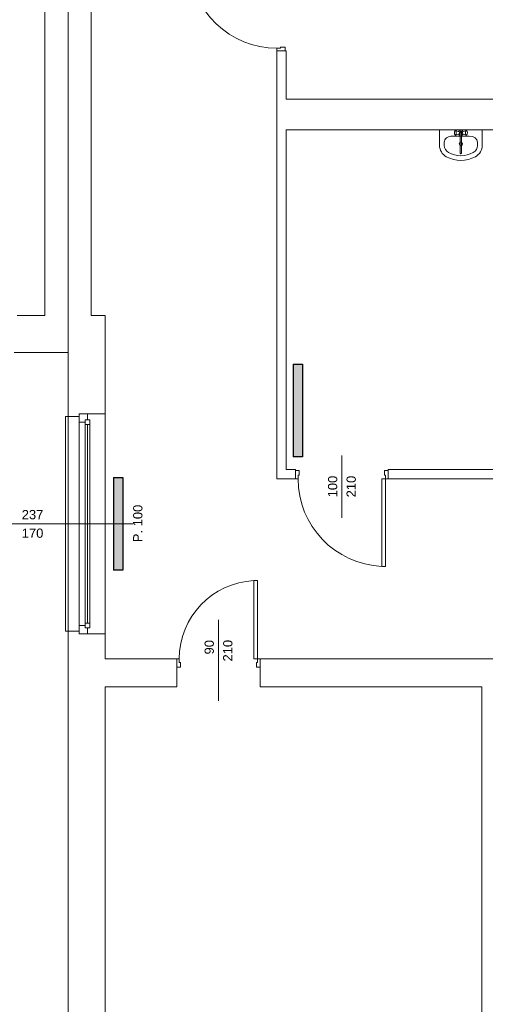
# Model space of a CAD drawing. Header units: millimetres. Extents: x 12683 to 90307, y 30842 to 62253.
# Tile 37 of 152: x 49249 to 49751, y 35374 to 36434. Entities that reach past the tile are written whole.
import ezdxf

# ---------------------------------------------------------------- set-up
doc = ezdxf.new("R2010")
doc.units = ezdxf.units.MM
doc.header["$LTSCALE"] = 0.6
for name, color, linetype, lineweight in [('zzz_podklady_drzwi_opisy', 252, 'Continuous', 15), ('zzz_podklady_okna_opisy', 252, 'Continuous', 15), ('zzz_podklady_sciany', 252, 'Continuous', 15)]:
    doc.layers.add(name, color=color, linetype=linetype, lineweight=lineweight)
doc.layers.add('zzz_podklady_grzejniki_ist', color=252, linetype='Continuous')
doc.styles.add('GENERATED_STYLE_1', font='ARIAL.TTF')

msp = doc.modelspace()

# ---------------------------------------------------------------- hatches: boundary and pattern name
at = {"layer": 'zzz_podklady_grzejniki_ist'}
for points in [[(49544.1, 35963.3), (49554.1, 35963.3), (49554.1, 36063.3), (49544.1, 36063.3)], [(49350.5, 35841.2), (49360.5, 35841.2), (49360.5, 35941.2), (49350.5, 35941.2)]]:
    msp.add_hatch(color=256, dxfattribs=at).paths.add_polyline_path(points, flags=0)

# ---------------------------------------------------------------- linework, layer by layer
at = {"layer": 'zzz_podklady_drzwi_opisy'}
for p, q in [((49530.5, 36403.5), (49526.5, 36403.5)), ((49526.5, 36403.5), (49526.5, 36400.7)), ((49535.5, 36404.7), (49530.5, 36404.7)), ((49530.5, 36404.7), (49530.5, 36403.5)), ((49535.5, 36400.7), (49535.5, 36404.7)), ((49596.5, 35897.5), (49596.5, 35964.7)), ((49546.5, 35948.7), (49550.5, 35948.7)), ((49550.5, 35943.7), (49549.3, 35943.7)), ((49549.3, 35943.7), (49549.3, 35939.7)), ((49550.5, 35948.7), (49550.5, 35943.7)), ((49642.5, 35943.7), (49642.5, 35948.7)), ((49642.5, 35948.7), (49646.5, 35948.7)), ((49643.7, 35943.7), (49642.5, 35943.7)), ((49643.7, 35939.7), (49643.7, 35943.7)), ((49549.3, 35939.7), (49546.5, 35939.7)), ((49639.7, 35845.3), (49639.7, 35939.7)), ((49639.7, 35939.7), (49643.7, 35939.7)), ((49646.5, 35939.7), (49643.7, 35939.7)), ((49643.7, 35939.7), (49643.7, 35845.3)), ((49643.7, 35845.3), (49639.7, 35845.3)), ((49505.7, 35830.1), (49501.7, 35830.1)), ((49501.7, 35830.1), (49501.7, 35745.7)), ((49505.7, 35745.7), (49505.7, 35830.1)), ((49463.5, 35787.8), (49463.5, 35700.7)), ((49418.5, 35745.7), (49418.5, 35736.7)), ((49421.3, 35745.7), (49418.5, 35745.7)), ((49418.5, 35745.7), (49418.5, 35736.7)), ((49418.5, 35745.7), (49418.5, 35736.7)), ((49421.3, 35741.7), (49421.3, 35745.7)), ((49422.5, 35741.7), (49421.3, 35741.7)), ((49422.5, 35736.7), (49422.5, 35741.7)), ((49501.7, 35745.7), (49505.7, 35745.7)), ((49505.7, 35741.7), (49504.5, 35741.7)), ((49504.5, 35741.7), (49504.5, 35736.7)), ((49508.5, 35745.7), (49505.7, 35745.7)), ((49505.7, 35745.7), (49505.7, 35741.7)), ((49508.5, 35745.7), (49508.5, 35736.7)), ((49508.5, 35736.7), (49508.5, 35745.7)), ((49508.5, 35745.7), (49508.5, 35736.7)), ((49418.5, 35736.7), (49422.5, 35736.7)), ((49504.5, 35736.7), (49508.5, 35736.7))]:
    msp.add_line(p, q, dxfattribs=at)
for centre, radius, start, end in [((49526.5, 36497.9), 94.4, 182.4285, 270), ((49643.7, 35939.7), 94.4, 180, 267.5715), ((49505.7, 35745.7), 84.4, 92.7165, 180)]:
    msp.add_arc(centre, radius, start, end, dxfattribs=at)
at = {"layer": 'zzz_podklady_grzejniki_ist'}
for p, q in [((49544.1, 36063.3), (49554.1, 36063.3)), ((49544.1, 36063.3), (49544.1, 35963.3)), ((49554.1, 36063.3), (49554.1, 35963.3)), ((49554.1, 35963.3), (49544.1, 35963.3)), ((49350.5, 35941.2), (49360.5, 35941.2)), ((49350.5, 35941.2), (49350.5, 35841.2)), ((49360.5, 35941.2), (49360.5, 35841.2)), ((49360.5, 35841.2), (49350.5, 35841.2))]:
    msp.add_line(p, q, dxfattribs=at)
at = {"layer": 'zzz_podklady_sciany'}
for p, q in [((49301.5, 36115.7), (49301.5, 36757.7)), ((49326.5, 36115.7), (49326.5, 36757.7)), ((49276.5, 36685.7), (49276.5, 36115.7)), ((49301.5, 36685.7), (49301.5, 36115.7)), ((49526.5, 36400.7), (49535.5, 36400.7)), ((49526.5, 36400.7), (49526.5, 35939.7)), ((49526.5, 36400.7), (49535.5, 36400.7)), ((49526.5, 36400.7), (49535.5, 36400.7)), ((49535.5, 36400.7), (49536.5, 36400.7)), ((49536.5, 36348.7), (49536.5, 36400.7)), ((50071.5, 36348.7), (49536.5, 36348.7)), ((49536.5, 35949.7), (49536.5, 36315.7)), ((49536.5, 36315.7), (49864.5, 36315.7)), ((49701.8, 36315.7), (49701.8, 36298.9)), ((49747.8, 36315.7), (49701.8, 36315.7)), ((49718, 36313.9), (49717.9, 36313.4)), ((49718.2, 36314.3), (49718, 36313.9)), ((49718.8, 36314.7), (49718.2, 36314.3)), ((49719, 36314.8), (49718.8, 36314.7)), ((49719.3, 36314.7), (49719, 36314.8)), ((49722.8, 36313.6), (49719, 36314.8)), ((49719.6, 36314.2), (49719.3, 36314.7)), ((49719.7, 36313.6), (49719.6, 36314.2)), ((49726.8, 36313.6), (49730.5, 36314.8)), ((49730, 36314.2), (49729.8, 36313.6)), ((49730.3, 36314.7), (49730, 36314.2)), ((49730.5, 36314.8), (49730.3, 36314.7)), ((49730.8, 36314.7), (49730.5, 36314.8)), ((49730.8, 36314.7), (49731.3, 36314.3)), ((49731.6, 36313.9), (49731.3, 36314.3)), ((49731.7, 36313.4), (49731.6, 36313.9)), ((49747.8, 36315.7), (49747.8, 36298.9)), ((49715.7, 36308.9), (49715.7, 36308.9)), ((49733.9, 36308.9), (49715.7, 36308.9)), ((49717.9, 36313.4), (49717.8, 36312.7)), ((49717.8, 36312.7), (49717.8, 36312.1)), ((49717.8, 36312.1), (49717.9, 36311.4)), ((49717.9, 36311.4), (49718, 36310.9)), ((49718, 36310.9), (49718.2, 36310.5)), ((49718.8, 36310.1), (49718.2, 36310.5)), ((49718.8, 36310.1), (49719, 36310)), ((49722.8, 36311.2), (49719, 36310)), ((49719, 36310), (49719.3, 36310.1)), ((49719.3, 36310.1), (49719.6, 36310.6)), ((49719.6, 36310.6), (49719.7, 36311.2)), ((49719.8, 36312.8), (49719.7, 36313.6)), ((49719.7, 36311.2), (49719.8, 36312)), ((49719.8, 36312), (49719.8, 36312.8)), ((49724, 36312.5), (49724, 36290.5)), ((49725.6, 36290.5), (49725.6, 36312.5)), ((49726.8, 36311.2), (49730.5, 36310)), ((49729.8, 36313.6), (49729.7, 36312.8)), ((49729.7, 36312.8), (49729.7, 36312)), ((49729.7, 36312), (49729.8, 36311.2)), ((49729.8, 36311.2), (49730, 36310.6)), ((49730, 36310.6), (49730.3, 36310.1)), ((49730.3, 36310.1), (49730.5, 36310)), ((49730.5, 36310), (49730.8, 36310.1)), ((49730.8, 36310.1), (49731.3, 36310.5)), ((49731.3, 36310.5), (49731.6, 36310.9)), ((49731.6, 36310.9), (49731.7, 36311.4)), ((49731.8, 36312.7), (49731.7, 36313.4)), ((49731.7, 36311.4), (49731.8, 36312.1)), ((49731.8, 36312.1), (49731.8, 36312.7)), ((49706.8, 36302.2), (49706.8, 36298.9)), ((49742.8, 36302.2), (49742.8, 36298.9)), ((49276.5, 36115.7), (49246.5, 36115.7)), ((49301.5, 36115.7), (49301.5, 36075.7)), ((49341.5, 36115.7), (49326.5, 36115.7)), ((49341.5, 36009.7), (49341.5, 36115.7)), ((49243.5, 36075.7), (49301.5, 36075.7)), ((49301.5, 36075.7), (49301.5, 36006.7)), ((49301.5, 36006.7), (49298.5, 36006.7)), ((49298.5, 36006.7), (49298.5, 35775.7)), ((49301.5, 36006.7), (49313.5, 36006.7)), ((49301.5, 36006.7), (49301.5, 35775.7)), ((49313.5, 36006.7), (49313.5, 36009.7)), ((49313.5, 36009.7), (49322.5, 36009.7)), ((49313.5, 36009.7), (49322.5, 36009.7)), ((49313.5, 36009.7), (49322.5, 36009.7)), ((49313.5, 36006.7), (49313.5, 36009.7)), ((49322.5, 36009.7), (49341.5, 36009.7)), ((49341.5, 36009.7), (49341.5, 35772.7)), ((49341.5, 36009.7), (49341.5, 35772.7)), ((49546.5, 35949.7), (49536.5, 35949.7)), ((49546.5, 35948.7), (49546.5, 35949.7)), ((49546.5, 35939.7), (49546.5, 35948.7)), ((49546.5, 35939.7), (49546.5, 35948.7)), ((49546.5, 35939.7), (49546.5, 35948.7)), ((49646.5, 35948.7), (49646.5, 35949.7)), ((49894.5, 35949.7), (49646.5, 35949.7)), ((49646.5, 35939.7), (49646.5, 35948.7)), ((49646.5, 35948.7), (49646.5, 35939.7)), ((49646.5, 35939.7), (49646.5, 35948.7)), ((49526.5, 35939.7), (49546.5, 35939.7)), ((49646.5, 35939.7), (50053.5, 35939.7)), ((49298.5, 35775.7), (49301.5, 35775.7)), ((49301.5, 35775.7), (49313.5, 35775.7)), ((49301.5, 35775.7), (49301.5, 35110.7)), ((49313.5, 35775.7), (49313.5, 35772.7)), ((49313.5, 35775.7), (49313.5, 35772.7)), ((49313.5, 35772.7), (49322.5, 35772.7)), ((49322.5, 35772.7), (49313.5, 35772.7)), ((49313.5, 35772.7), (49322.5, 35772.7)), ((49322.5, 35772.7), (49341.5, 35772.7)), ((49341.5, 35745.7), (49341.5, 35772.7)), ((49418.5, 35745.7), (49341.5, 35745.7)), ((49418.5, 35745.7), (49418.5, 35715.7)), ((49508.5, 35745.7), (49508.5, 35715.7)), ((49841.5, 35745.7), (49508.5, 35745.7)), ((49341.5, 35150.7), (49341.5, 35715.7)), ((49341.5, 35715.7), (49418.5, 35715.7)), ((49508.5, 35715.7), (49747.5, 35715.7)), ((49747.5, 35715.7), (49747.5, 35150.7))]:
    msp.add_line(p, q, dxfattribs=at)
msp.add_circle((49724.8, 36300.5), 1.75, dxfattribs=at)
for centre, radius, start, end in [((49724.8, 36312.4), 3, 27.9765, 152.0235), ((49724.8, 36312.4), 1.68, 298.0549, 241.9451), ((49724.8, 36312.4), 3, 207.9765, 254.7747), ((49724.8, 36312.4), 0.8, 10, 170), ((49724.8, 36312.4), 3, 285.2253, 332.0235), ((49715.7, 36298.9), 13.9, 180, 241.5254), ((49715.7, 36298.9), 8.89, 180, 241.5254), ((49733.9, 36298.9), 8.89, 298.4746, 0), ((49733.9, 36298.9), 13.9, 298.4746, 0), ((49724.8, 36315.7), 33, 241.5254, 298.4746), ((49724.8, 36315.7), 28, 241.5254, 298.4746), ((49724.8, 36290.5), 0.788, 180, 0)]:
    msp.add_arc(centre, radius, start, end, dxfattribs=at)
for centre, major_axis, start_param, end_param in [((49715.7, 36302.2), (8.89, 0), 1.570796, 3.141593), ((49733.9, 36302.2), (-8.89, 0), 3.141593, 4.712389)]:
    msp.add_ellipse(centre, major_axis=major_axis, ratio=0.750558, start_param=start_param, end_param=end_param, dxfattribs=at)

# ---------------------------------------------------------------- texts
at = {"layer": 'zzz_podklady_drzwi_opisy', "char_height": 10, "attachment_point": 7, "rotation": 90, "style": 'GENERATED_STYLE_1'}
for s, insert in [('{100}', (49591.7, 35919.7)), ('{210}', (49611.7, 35919.7)), ('{90}', (49458.7, 35750.5)), ('{210}', (49478.7, 35742.9))]:
    msp.add_mtext(s, dxfattribs=dict(at, insert=insert))
at = {"layer": 'zzz_podklady_okna_opisy', "char_height": 10, "attachment_point": 7, "style": 'GENERATED_STYLE_1'}
for s, insert in [('{237}', (49251.5, 35896)), ('{170}', (49251.5, 35876))]:
    msp.add_mtext(s, dxfattribs=dict(at, insert=insert))
at = {"layer": 'zzz_podklady_okna_opisy', "insert": (49381.7, 35871.4), "char_height": 10, "attachment_point": 7, "rotation": 90, "style": 'GENERATED_STYLE_1'}
msp.add_mtext('{P. 100}', dxfattribs=at)

# ---------------------------------------------------------------- wipeouts: each hides what was drawn before it
at = {"ltscale": 8678.220091}
msp.add_wipeout([(49325, 35784.2), (49320, 35784.2), (49320, 35781.7), (49313.5, 35781.7), (49313.5, 36000.7), (49320, 36000.7), (49320, 35998.2), (49325, 35998.2)], dxfattribs=at).dxf.layer = 'zzz_podklady_sciany'

# ---------------------------------------------------------------- next in the draw order: linework, layer by layer
at = {"layer": 'zzz_podklady_okna_opisy'}
msp.add_line((49234.4, 35891.2), (49371.5, 35891.2), dxfattribs=at)
at = {"layer": 'zzz_podklady_sciany'}
for p, q in [((49313.5, 36000.7), (49313.5, 36009.7)), ((49322.5, 36009.7), (49322.5, 36003.2)), ((49320, 36000.7), (49313.5, 36000.7)), ((49313.5, 35781.7), (49313.5, 36000.7)), ((49322.5, 36003.2), (49320, 36003.2)), ((49320, 36003.2), (49320, 36000.7)), ((49320, 35998.2), (49320, 36003.2)), ((49320, 36003.2), (49325, 36003.2)), ((49320, 35998.2), (49320, 35784.2)), ((49325, 35998.2), (49320, 35998.2)), ((49322.5, 35998.2), (49322.5, 35784.2)), ((49325, 36003.2), (49325, 35998.2)), ((49325, 35998.2), (49325, 35784.2)), ((49325, 35998.2), (49325, 35784.2)), ((49320, 35779.2), (49320, 35784.2)), ((49320, 35784.2), (49325, 35784.2)), ((49325, 35784.2), (49325, 35779.2)), ((49313.5, 35772.7), (49313.5, 35781.7)), ((49313.5, 35781.7), (49320, 35781.7)), ((49320, 35781.7), (49320, 35779.2)), ((49320, 35779.2), (49322.5, 35779.2)), ((49325, 35779.2), (49320, 35779.2)), ((49322.5, 35779.2), (49322.5, 35772.7))]:
    msp.add_line(p, q, dxfattribs=at)

doc.saveas('drawing.dxf')
